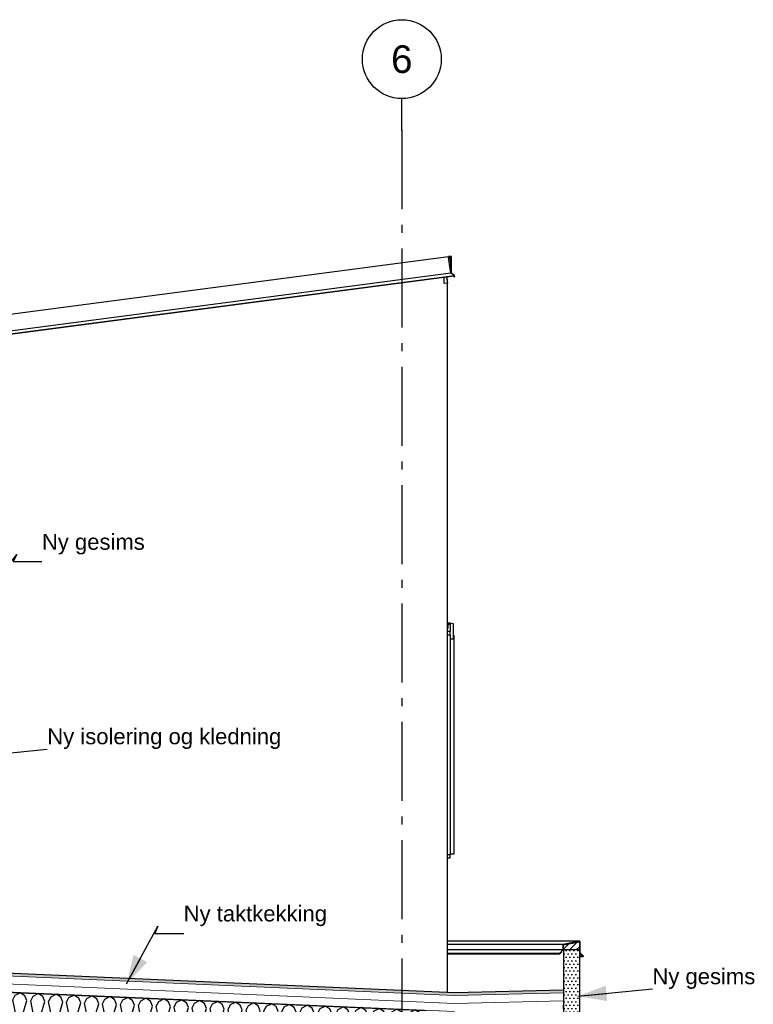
# Model space of a CAD drawing. Header units: millimetres. Extents: x -82116 to -58113, y 850 to 13065.
# Tile 78 of 78: x -63899 to -59251, y 6825 to 13065. Entities that reach past the tile are written whole.
import ezdxf
from ezdxf.enums import TextEntityAlignment as Align

# ---------------------------------------------------------------- set-up
doc = ezdxf.new("R2010")
doc.units = ezdxf.units.MM
doc.header["$LTSCALE"] = 0.5
doc.header["$MEASUREMENT"] = 0
doc.linetypes.add('Akselinje', pattern=[1500, 1000, -200, 100, -200])
doc.linetypes.add('PLINE', pattern=[0])
for name, color, linetype in [('235- Utvendig kledning og overflate(Nye konstruksjoner)', 7, 'Continuous'), ('244- Vinduer_ dører_ foldevegger(Nye konstruksjoner)', 7, 'Continuous'), ('261- Primærkonstruksjon (tak)', 7, 'Continuous'), ('261- Primærkonstruksjon (tak) (Skravur)', 7, 'Continuous'), ('262- Taktekking (Skravur)(Nye konstruksjoner)', 7, 'Continuous'), ('265- Gesimser_ takrenner og nedløp (Skravur)(Nye konstruksjoner)', 7, 'Continuous'), ('265- Gesimser_ takrenner og nedløp(Nye konstruksjoner)', 7, 'Continuous'), ('82-- Modullinjer', 7, 'Continuous'), ('832- Tekst bygning(Nye konstruksjoner)', 7, 'Continuous')]:
    doc.layers.add(name, color=color, linetype=linetype)
doc.layers.add('262- Taktekking(Nye konstruksjoner)', color=7, linetype='Continuous', lineweight=0)
doc.styles.add('GENERATED_STYLE_1', font='arial.ttf')
doc.styles.add('GENERATED_STYLE_2', font='arial.ttf')
doc.dimstyles.new('GENERATED_STYLE__1', dxfattribs={"dimtxt": 0.18, "dimasz": 182.4, "dimexe": 0.18, "dimexo": 0.0625, "dimgap": 0, "dimtad": 0, "dimtih": 1, "dimtoh": 1, "dimdec": 4, "dimzin": 0, "dimdsep": 46, "dimcen": 0.09, "dimadec": 0, "dimazin": 0, "dimtfac": 1, "dimtdec": 4, "dimtmove": 0, "dimatfit": 3, "dimldrblk": 'ARROWHEAD_5', "dimfxl": 1, "dimtolj": 1, "dimtzin": 0, "dimarcsym": 0})
pattern_1 = [(0, (0, 0), (0, 43.30127), [0, -25]), (0, (12.5, 21.65), (0, 43.30127), [0, -25])]
pattern_2 = [(45, (0, 0), (-79.54951, 79.54951), []), (45, (-26.52, 26.52), (-79.54951, 79.54951), [])]

# ---------------------------------------------------------------- blocks, each defined once
blk = doc.blocks.new('*X8')
at = {"layer": '261- Primærkonstruksjon (tak) (Skravur)', "linetype": 'PLINE'}
for p, q in [((-64347.3, 6738.3), (-64308.6, 6868.7)), ((-64308.6, 6868.7), (-64317.2, 6890)), ((-64284.7, 6867.7), (-64273.4, 6890)), ((-64257.5, 6734.4), (-64284.7, 6867.7)), ((-64194.9, 6863.8), (-64205.5, 6890)), ((-64171, 6862.7), (-64157.1, 6890)), ((-64149.2, 6895.9), (-64124, 6908.6)), ((-64119.2, 6905.6), (-64124, 6908.6)), ((-64093.7, 6889.9), (-64100.2, 6893.8)), ((-64081.2, 6858.8), (-64093.7, 6889.9)), ((-64057.3, 6857.8), (-64042.1, 6887.6)), ((-64042.1, 6887.6), (-64010.3, 6903.6)), ((-63980, 6884.9), (-64010.3, 6903.6)), ((-63967.5, 6853.8), (-63980, 6884.9)), ((-63943.6, 6852.8), (-63928.4, 6882.6)), ((-63928.4, 6882.6), (-63896.6, 6898.6)), ((-63866.3, 6879.9), (-63896.6, 6898.6)), ((-63853.8, 6848.9), (-63866.3, 6879.9)), ((-63829.9, 6847.8), (-63814.7, 6877.7)), ((-63814.7, 6877.7), (-63782.9, 6893.7)), ((-63752.6, 6875), (-63782.9, 6893.7)), ((-63740.1, 6843.9), (-63752.6, 6875)), ((-63716.2, 6842.9), (-63701, 6872.7)), ((-63701, 6872.7), (-63669.2, 6888.7)), ((-63638.9, 6870), (-63669.2, 6888.7)), ((-63626.4, 6839), (-63638.9, 6870)), ((-63602.5, 6837.9), (-63587.3, 6867.8)), ((-63587.3, 6867.8), (-63555.5, 6883.7)), ((-63525.2, 6865), (-63555.5, 6883.7)), ((-63512.7, 6834), (-63525.2, 6865)), ((-63473.6, 6862.8), (-63441.8, 6878.8)), ((-63411.5, 6860.1), (-63441.8, 6878.8)), ((-63359.9, 6857.8), (-63328.1, 6873.8)), ((-63297.8, 6855.1), (-63328.1, 6873.8)), ((-63246.2, 6852.9), (-63214.3, 6868.8)), ((-63184, 6850.1), (-63214.3, 6868.8)), ((-64371.2, 6739.4), (-64388.2, 6822.3)), ((-64233.6, 6733.4), (-64194.9, 6863.8)), ((-64143.8, 6729.4), (-64171, 6862.7)), ((-64119.9, 6728.4), (-64081.2, 6858.8)), ((-64030.1, 6724.5), (-64057.3, 6857.8)), ((-64006.2, 6723.4), (-63967.5, 6853.8)), ((-63916.4, 6719.5), (-63943.6, 6852.8)), ((-63892.5, 6718.5), (-63853.8, 6848.9)), ((-63802.7, 6714.5), (-63829.9, 6847.8)), ((-63778.8, 6713.5), (-63740.1, 6843.9)), ((-63689, 6709.6), (-63716.2, 6842.9)), ((-63665.1, 6708.5), (-63626.4, 6839)), ((-63575.3, 6704.6), (-63602.5, 6837.9)), ((-63551.4, 6703.6), (-63512.7, 6834)), ((-63488.8, 6832.9), (-63473.6, 6862.8)), ((-63461.6, 6699.6), (-63488.8, 6832.9)), ((-63437.7, 6698.6), (-63398.9, 6829)), ((-63398.9, 6829), (-63411.5, 6860.1)), ((-63375.1, 6828), (-63359.9, 6857.8)), ((-63347.8, 6694.7), (-63375.1, 6828)), ((-63324, 6693.6), (-63285.2, 6824.1)), ((-63285.2, 6824.1), (-63297.8, 6855.1)), ((-63261.3, 6823), (-63246.2, 6852.9)), ((-63234.1, 6689.7), (-63261.3, 6823)), ((-63210.2, 6688.7), (-63171.5, 6819.1)), ((-63171.5, 6819.1), (-63184, 6850.1)), ((-63147.6, 6818.1), (-63132.4, 6847.9)), ((-63120.4, 6684.8), (-63147.6, 6818.1)), ((-63132.4, 6847.9), (-63100.6, 6863.9)), ((-63070.3, 6845.2), (-63100.6, 6863.9)), ((-63096.5, 6683.7), (-63057.8, 6814.1)), ((-63057.8, 6814.1), (-63070.3, 6845.2)), ((-63033.9, 6813.1), (-63018.7, 6842.9)), ((-63006.7, 6679.8), (-63033.9, 6813.1)), ((-63018.7, 6842.9), (-62986.9, 6858.9)), ((-62956.6, 6840.2), (-62986.9, 6858.9)), ((-62982.8, 6678.7), (-62944.1, 6809.2)), ((-62944.1, 6809.2), (-62956.6, 6840.2)), ((-62920.2, 6808.1), (-62905, 6838)), ((-62893, 6674.8), (-62920.2, 6808.1)), ((-62905, 6838), (-62873.2, 6853.9)), ((-62842.9, 6835.3), (-62873.2, 6853.9)), ((-62869.1, 6673.8), (-62830.4, 6804.2)), ((-62830.4, 6804.2), (-62842.9, 6835.3)), ((-62806.5, 6803.2), (-62791.3, 6833)), ((-62779.3, 6669.9), (-62806.5, 6803.2)), ((-62791.3, 6833), (-62759.5, 6849)), ((-62729.2, 6830.3), (-62759.5, 6849)), ((-62716.7, 6799.2), (-62729.2, 6830.3)), ((-62692.8, 6798.2), (-62677.6, 6828)), ((-62677.6, 6828), (-62645.8, 6844)), ((-62615.5, 6825.3), (-62645.8, 6844)), ((-62603, 6794.3), (-62615.5, 6825.3)), ((-62579.1, 6793.2), (-62563.9, 6823.1)), ((-62563.9, 6823.1), (-62532.1, 6839)), ((-62501.8, 6820.4), (-62532.1, 6839)), ((-62489.3, 6789.3), (-62501.8, 6820.4)), ((-62465.4, 6788.3), (-62450.2, 6818.1)), ((-62450.2, 6818.1), (-62418.4, 6834.1)), ((-62388.1, 6815.4), (-62418.4, 6834.1)), ((-62375.6, 6784.3), (-62388.1, 6815.4)), ((-62351.7, 6783.3), (-62336.5, 6813.1)), ((-62336.5, 6813.1), (-62304.7, 6829.1)), ((-62274.4, 6810.4), (-62304.7, 6829.1)), ((-62261.8, 6779.4), (-62274.4, 6810.4)), ((-62238, 6778.3), (-62222.8, 6808.2)), ((-62222.8, 6808.2), (-62191, 6824.2)), ((-62160.7, 6805.5), (-62191, 6824.2)), ((-62148.1, 6774.4), (-62160.7, 6805.5)), ((-62124.2, 6773.4), (-62109.1, 6803.2)), ((-62109.1, 6803.2), (-62077.2, 6819.2)), ((-62046.9, 6800.5), (-62077.2, 6819.2)), ((-61995.3, 6798.2), (-61963.5, 6814.2)), ((-61933.2, 6795.5), (-61963.5, 6814.2)), ((-61881.6, 6793.3), (-61849.8, 6809.3)), ((-61819.5, 6790.6), (-61849.8, 6809.3)), ((-61767.9, 6788.3), (-61736.1, 6804.3)), ((-61705.8, 6785.6), (-61736.1, 6804.3)), ((-62755.4, 6668.8), (-62716.7, 6799.2)), ((-62665.6, 6664.9), (-62692.8, 6798.2)), ((-62641.7, 6663.8), (-62603, 6794.3)), ((-62551.9, 6659.9), (-62579.1, 6793.2)), ((-62528, 6658.9), (-62489.3, 6789.3)), ((-62438.2, 6655), (-62465.4, 6788.3)), ((-62414.3, 6653.9), (-62375.6, 6784.3)), ((-62324.5, 6650), (-62351.7, 6783.3)), ((-62300.6, 6649), (-62261.8, 6779.4)), ((-62210.7, 6645), (-62238, 6778.3)), ((-62186.9, 6644), (-62148.1, 6774.4)), ((-62097, 6640.1), (-62124.2, 6773.4)), ((-62073.1, 6639), (-62034.4, 6769.4)), ((-62034.4, 6769.4), (-62046.9, 6800.5)), ((-62010.5, 6768.4), (-61995.3, 6798.2)), ((-61983.3, 6635.1), (-62010.5, 6768.4)), ((-61959.4, 6634.1), (-61920.7, 6764.5)), ((-61920.7, 6764.5), (-61933.2, 6795.5)), ((-61896.8, 6763.4), (-61881.6, 6793.3)), ((-61869.6, 6630.1), (-61896.8, 6763.4)), ((-61845.7, 6629.1), (-61807, 6759.5)), ((-61807, 6759.5), (-61819.5, 6790.6)), ((-61783.1, 6758.5), (-61767.9, 6788.3)), ((-61755.9, 6625.2), (-61783.1, 6758.5)), ((-61732, 6624.1), (-61693.3, 6754.6)), ((-61693.3, 6754.6), (-61705.8, 6785.6)), ((-61669.4, 6753.5), (-61654.2, 6783.4)), ((-61642.2, 6620.2), (-61669.4, 6753.5)), ((-61654.2, 6783.4), (-61622.4, 6799.3)), ((-61592.1, 6780.6), (-61622.4, 6799.3)), ((-61618.3, 6619.2), (-61579.6, 6749.6)), ((-61579.6, 6749.6), (-61592.1, 6780.6)), ((-61555.7, 6748.5), (-61540.5, 6778.4)), ((-61528.5, 6615.2), (-61555.7, 6748.5)), ((-61540.5, 6778.4), (-61508.7, 6794.4)), ((-61478.4, 6775.7), (-61508.7, 6794.4)), ((-61504.6, 6614.2), (-61465.9, 6744.6)), ((-61465.9, 6744.6), (-61478.4, 6775.7)), ((-61442, 6743.6), (-61426.8, 6773.4)), ((-61414.8, 6610.3), (-61442, 6743.6)), ((-61426.8, 6773.4), (-61395, 6789.4)), ((-61364.7, 6770.7), (-61395, 6789.4)), ((-61390.9, 6609.2), (-61352.2, 6739.7)), ((-61352.2, 6739.7), (-61364.7, 6770.7)), ((-61328.3, 6738.6), (-61323.2, 6748.7)), ((-64386.4, 6709.5), (-64388.2, 6708.8)), ((-64371.2, 6739.4), (-64386.4, 6709.5)), ((-64347.3, 6738.3), (-64334.8, 6707.3)), ((-64334.8, 6707.3), (-64304.4, 6691.2)), ((-64272.7, 6704.6), (-64304.4, 6691.2)), ((-64257.5, 6734.4), (-64272.7, 6704.6)), ((-64233.6, 6733.4), (-64221.1, 6702.3)), ((-64221.1, 6702.3), (-64190.7, 6686.2)), ((-64159, 6699.6), (-64190.7, 6686.2)), ((-64143.8, 6729.4), (-64159, 6699.6)), ((-64119.9, 6728.4), (-64107.4, 6697.3)), ((-64107.4, 6697.3), (-64077, 6681.3)), ((-64045.3, 6694.6), (-64077, 6681.3)), ((-64030.1, 6724.5), (-64045.3, 6694.6)), ((-64006.2, 6723.4), (-63993.7, 6692.4)), ((-63993.7, 6692.4), (-63963.3, 6676.3)), ((-63931.6, 6689.7), (-63963.3, 6676.3)), ((-63916.4, 6719.5), (-63931.6, 6689.7)), ((-63892.5, 6718.5), (-63880, 6687.4)), ((-63880, 6687.4), (-63849.6, 6671.4)), ((-63817.9, 6684.7), (-63849.6, 6671.4)), ((-63802.7, 6714.5), (-63817.9, 6684.7)), ((-63778.8, 6713.5), (-63766.3, 6682.4)), ((-63766.3, 6682.4), (-63735.9, 6666.4)), ((-63704.2, 6679.7), (-63735.9, 6666.4)), ((-63689, 6709.6), (-63704.2, 6679.7)), ((-63665.1, 6708.5), (-63652.6, 6677.5)), ((-63652.6, 6677.5), (-63622.1, 6661.4)), ((-63575.3, 6704.6), (-63590.5, 6674.8)), ((-63551.4, 6703.6), (-63538.8, 6672.5)), ((-63461.6, 6699.6), (-63476.7, 6669.8)), ((-63437.7, 6698.6), (-63425.1, 6667.5)), ((-63347.8, 6694.7), (-63363, 6664.8)), ((-63324, 6693.6), (-63311.4, 6662.6)), ((-63234.1, 6689.7), (-63249.3, 6659.9)), ((-63210.2, 6688.7), (-63197.7, 6657.6)), ((-63120.4, 6684.8), (-63135.6, 6654.9)), ((-63096.5, 6683.7), (-63084, 6652.7)), ((-63006.7, 6679.8), (-63021.9, 6649.9)), ((-62982.8, 6678.7), (-62970.3, 6647.7)), ((-61323.2, 6713.6), (-61328.3, 6738.6)), ((-63590.5, 6674.8), (-63622.1, 6661.4)), ((-63538.8, 6672.5), (-63508.4, 6656.5)), ((-63476.7, 6669.8), (-63508.4, 6656.5)), ((-63425.1, 6667.5), (-63394.7, 6651.5)), ((-63363, 6664.8), (-63394.7, 6651.5)), ((-63311.4, 6662.6), (-63281, 6646.5)), ((-63249.3, 6659.9), (-63281, 6646.5)), ((-63197.7, 6657.6), (-63167.3, 6641.6)), ((-63135.6, 6654.9), (-63167.3, 6641.6)), ((-63084, 6652.7), (-63053.6, 6636.6)), ((-63021.9, 6649.9), (-63053.6, 6636.6)), ((-62970.3, 6647.7), (-62939.9, 6631.6)), ((-62908.2, 6645), (-62939.9, 6631.6)), ((-62893, 6674.8), (-62908.2, 6645)), ((-62869.1, 6673.8), (-62856.6, 6642.7)), ((-62856.6, 6642.7), (-62826.2, 6626.7)), ((-62794.5, 6640), (-62826.2, 6626.7)), ((-62779.3, 6669.9), (-62794.5, 6640)), ((-62755.4, 6668.8), (-62742.9, 6637.8)), ((-62742.9, 6637.8), (-62712.5, 6621.7)), ((-62680.8, 6635), (-62712.5, 6621.7)), ((-62665.6, 6664.9), (-62680.8, 6635)), ((-62641.7, 6663.8), (-62629.2, 6632.8)), ((-62629.2, 6632.8), (-62598.8, 6616.7)), ((-62567.1, 6630.1), (-62598.8, 6616.7)), ((-62551.9, 6659.9), (-62567.1, 6630.1)), ((-62528, 6658.9), (-62515.5, 6627.8)), ((-62515.5, 6627.8), (-62485, 6611.8)), ((-62453.3, 6625.1), (-62485, 6611.8)), ((-62438.2, 6655), (-62453.3, 6625.1)), ((-62414.3, 6653.9), (-62401.7, 6622.9)), ((-62401.7, 6622.9), (-62371.3, 6606.8)), ((-62339.6, 6620.2), (-62371.3, 6606.8)), ((-62324.5, 6650), (-62339.6, 6620.2)), ((-62300.6, 6649), (-62288, 6617.9)), ((-62288, 6617.9), (-62257.6, 6601.8)), ((-62225.9, 6615.2), (-62257.6, 6601.8)), ((-62210.7, 6645), (-62225.9, 6615.2)), ((-62186.9, 6644), (-62174.3, 6612.9)), ((-62097, 6640.1), (-62112.2, 6610.2)), ((-62073.1, 6639), (-62060.6, 6608)), ((-61983.3, 6635.1), (-61998.5, 6605.3)), ((-61959.4, 6634.1), (-61946.9, 6603)), ((-61869.6, 6630.1), (-61884.8, 6600.3)), ((-61845.7, 6629.1), (-61833.2, 6598)), ((-61755.9, 6625.2), (-61771.1, 6595.3)), ((-61732, 6624.1), (-61719.5, 6593.1)), ((-61642.2, 6620.2), (-61657.4, 6590.4)), ((-61618.3, 6619.2), (-61605.8, 6588.1)), ((-61528.5, 6615.2), (-61536.2, 6600)), ((-62174.3, 6612.9), (-62143.9, 6596.9)), ((-62112.2, 6610.2), (-62143.9, 6596.9)), ((-62060.6, 6608), (-62030.2, 6591.9)), ((-61998.5, 6605.3), (-62030.2, 6591.9)), ((-61946.9, 6603), (-61916.5, 6587)), ((-61884.8, 6600.3), (-61916.5, 6587)), ((-61833.2, 6598), (-61802.8, 6582)), ((-61771.1, 6595.3), (-61802.8, 6582)), ((-61719.5, 6593.1), (-61689.1, 6577)), ((-61657.4, 6590.4), (-61689.1, 6577)), ((-61605.8, 6588.1), (-61590.7, 6580.1)), ((-61504.6, 6614.2), (-61492.1, 6583.1)), ((-61492.1, 6583.1), (-61461.7, 6567.1)), ((-61430, 6580.4), (-61461.7, 6567.1)), ((-61414.8, 6610.3), (-61430, 6580.4)), ((-61390.9, 6609.2), (-61378.4, 6578.2)), ((-61378.4, 6578.2), (-61362.9, 6570)), ((-61323.2, 6572.6), (-61329.2, 6570))]:
    blk.add_line(p, q, dxfattribs=at)
blk = doc.blocks.new('Standard grid marker[2]', base_point=(-61478.2, 12565.5))
at = {"layer": '82-- Modullinjer', "linetype": 'Akselinje'}
for q in [(-61478.2, 12565.5), (-61478.2, 1550)]:
    blk.add_line((-61478.2, 12365.5), q, dxfattribs=at)
at = {"layer": '82-- Modullinjer', "linetype": 'PLINE'}
blk.add_circle((-61478.2, 12815.5), 250, dxfattribs=at)
at = {"layer": '82-- Modullinjer', "linetype": 'Akselinje'}
blk.add_point((-61478.2, 12365.5), dxfattribs=at)
blk.add_point((-61478.2, 12365.5), dxfattribs=at)
at = {"layer": '82-- Modullinjer', "style": 'GENERATED_STYLE_1'}
for tag, p in [('AC_MarkerText_1_0', (-61478.2, 12903)), ('AC_MarkerText_1_1', (-61478.2, 1187.5))]:
    blk.add_attdef(tag, text='', height=175, rotation=360, dxfattribs=at).set_placement(p, align=Align.TOP_CENTER)
blk = doc.blocks.new('ARROWHEAD_5')
at = {"linetype": 'Continuous'}
blk.add_hatch(color=256, dxfattribs=at).paths.add_polyline_path([(-1, 0.2679), (0, 0), (-1, -0.2679)])
blk.add_line((0, 0), (-1, 0), dxfattribs=at)

msp = doc.modelspace()

# ---------------------------------------------------------------- hatches: boundary and pattern name
at = {"layer": '262- Taktekking (Skravur)(Nye konstruksjoner)', "linetype": 'Continuous'}
for points in [[(-64188.2, 7031.5), (-61143.2, 6898.5), (-61143.2, 6900.5), (-64188.2, 7033.5)], [(-61143.2, 6898.4), (-60453.2, 6915.7), (-60453.2, 6917.7), (-61143.2, 6900.4)]]:
    msp.add_hatch(color=256, dxfattribs=at).paths.add_polyline_path(points)
h = msp.add_hatch(dxfattribs=at)
h.set_pattern_fill('Prikker_tett', color=256, style=0, pattern_type=2)
h.set_pattern_definition(pattern_1)
h.paths.add_polyline_path([(-64188.2, 6911.4), (-61143.2, 6778.4), (-61143.2, 6780.4), (-64188.2, 6913.4)])
at = {"layer": '262- Taktekking(Nye konstruksjoner)', "linetype": 'Continuous'}
for points in [[(-64188.2, 7031.5), (-64188.2, 7013.4), (-61143.2, 6880.5), (-61143.2, 6898.5)], [(-61143.2, 6898.4), (-61143.2, 6880.4), (-60453.5, 6897.7), (-60453.2, 6915.7)]]:
    msp.add_hatch(color=256, dxfattribs=at).paths.add_polyline_path(points)
at = {"layer": '265- Gesimser_ takrenner og nedløp (Skravur)(Nye konstruksjoner)', "linetype": 'Continuous'}
h = msp.add_hatch(dxfattribs=at)
h.set_pattern_fill('Skrålinjer_4', color=256, style=0, pattern_type=2)
h.set_pattern_definition(pattern_2)
h.paths.add_polyline_path([(-60349.2, 7224.9), (-60457.2, 7203.3), (-60455.2, 7201.6), (-60351.2, 7222.4)])
h = msp.add_hatch(dxfattribs=at)
h.set_pattern_fill('Skrålinjer_4', color=256, style=0, pattern_type=2)
h.set_pattern_definition(pattern_2)
h.paths.add_polyline_path([(-60455.2, 7201.6), (-60457.2, 7203.3), (-60457.2, 7170.8), (-60455.2, 7170)])
for points in [[(-60351.2, 7222.4), (-60455.2, 7201.6), (-60453.2, 7200), (-60353.2, 7220)], [(-60455.2, 7201.6), (-60455.2, 7170), (-60453.2, 7170), (-60453.2, 7200)], [(-60353.2, 7170), (-60353.2, 7152), (-60351.2, 7152), (-60351.2, 7222.4), (-60353.2, 7220)]]:
    msp.add_hatch(color=256, dxfattribs=at).paths.add_polyline_path(points)
h = msp.add_hatch(dxfattribs=at)
h.set_pattern_fill('Skrålinjer_1', color=256, style=0, pattern_type=2)
h.set_pattern_definition([(45, (0, 0), (-21.213203, 21.213203), [])])
h.paths.add_polyline_path([(-60453.2, 7170), (-60353.2, 7170), (-60353.2, 7220), (-60453.2, 7200)])
h = msp.add_hatch(dxfattribs=at)
h.set_pattern_fill('Skrålinjer_4', color=256, style=0, pattern_type=2)
h.set_pattern_definition(pattern_2)
h.paths.add_polyline_path([(-60349.2, 7224.9), (-60351.2, 7222.4), (-60351.2, 7152), (-60349.2, 7152.8)])
h = msp.add_hatch(dxfattribs=at)
h.set_pattern_fill('Skrålinjer_4', color=256, style=0, pattern_type=2)
h.set_pattern_definition(pattern_2)
h.paths.add_polyline_path([(-60478.5, 7148.4), (-60477.8, 7146.7), (-60476, 7145.9), (-60474.3, 7146.7), (-60475.7, 7148.1), (-60476.4, 7148.8), (-60477.8, 7150.2)])
h = msp.add_hatch(dxfattribs=at)
h.set_pattern_fill('Skrålinjer_4', color=256, style=0, pattern_type=2)
h.set_pattern_definition(pattern_2)
h.paths.add_polyline_path([(-60477.8, 7150.2), (-60476.4, 7148.8), (-60455.2, 7170), (-60457.2, 7170.8)])
h = msp.add_hatch(dxfattribs=at)
h.set_pattern_fill('Skrålinjer_4', color=256, style=0, pattern_type=2)
h.set_pattern_definition(pattern_2)
h.paths.add_polyline_path([(-60475.7, 7148.1), (-60474.3, 7146.7), (-60463.6, 7157.3), (-60465.1, 7158.7)])
h = msp.add_hatch(dxfattribs=at)
h.set_pattern_fill('Prikker_tett', color=256, style=0, pattern_type=2)
h.set_pattern_definition(pattern_1)
h.paths.add_polyline_path([(-60453.2, 7170), (-60453.2, 6748.3), (-60428.2, 6747.2), (-60428.2, 6545), (-60353.2, 6545), (-60353.2, 7170)])
h = msp.add_hatch(dxfattribs=at)
h.set_pattern_fill('Skrålinjer_4', color=256, style=0, pattern_type=2)
h.set_pattern_definition(pattern_2)
h.paths.add_polyline_path([(-60349.2, 7152.8), (-60351.2, 7152), (-60329.9, 7130.8), (-60328.5, 7132.2)])
h = msp.add_hatch(dxfattribs=at)
h.set_pattern_fill('Skrålinjer_4', color=256, style=0, pattern_type=2)
h.set_pattern_definition(pattern_2)
h.paths.add_polyline_path([(-60341.3, 7140.7), (-60342.7, 7139.3), (-60332.1, 7128.7), (-60330.7, 7130.1)])
h = msp.add_hatch(dxfattribs=at)
h.set_pattern_fill('Skrålinjer_4', color=256, style=0, pattern_type=2)
h.set_pattern_definition(pattern_2)
h.paths.add_polyline_path([(-60332.1, 7128.7), (-60330.3, 7127.9), (-60328.5, 7128.7), (-60327.8, 7130.4), (-60328.5, 7132.2), (-60329.9, 7130.8), (-60330.7, 7130.1)])

# ---------------------------------------------------------------- linework, layer by layer
at = {"layer": '235- Utvendig kledning og overflate(Nye konstruksjoner)', "linetype": 'PLINE'}
for p, q in [((-61209.2, 11393.4), (-61209.2, 11431.7)), ((-61190.2, 11419.2), (-61190.2, 11395.9)), ((-61190.2, 11395.9), (-61190.2, 6902.6)), ((-60349.2, 7224.9), (-60457.2, 7203.3)), ((-60457.2, 7203.3), (-60457.2, 7170.8)), ((-60457.2, 7203.3), (-60455.2, 7201.6)), ((-60349.2, 7224.9), (-60351.2, 7222.4)), ((-60351.2, 7222.4), (-60351.2, 7152)), ((-60349.2, 7224.9), (-60349.2, 7152.8)), ((-60478.5, 7148.4), (-60477.8, 7146.7)), ((-60477.8, 7150.2), (-60476.4, 7148.8)), ((-60477.8, 7146.7), (-60476, 7145.9)), ((-60455.2, 7170), (-60476.4, 7148.8)), ((-60476.4, 7148.8), (-60475.7, 7148.1)), ((-60465.1, 7158.7), (-60475.7, 7148.1)), ((-60475.7, 7148.1), (-60474.3, 7146.7)), ((-60465.1, 7158.7), (-60463.6, 7157.3)), ((-60457.2, 7170.8), (-60455.2, 7170)), ((-60351.2, 7152), (-60353.2, 7152)), ((-60349.2, 7152.8), (-60351.2, 7152)), ((-60351.2, 7152), (-60329.9, 7130.8)), ((-60341.3, 7140.7), (-60342.7, 7139.3)), ((-60341.3, 7140.7), (-60330.7, 7130.1)), ((-60330.7, 7130.1), (-60332.1, 7128.7)), ((-60329.9, 7130.8), (-60330.7, 7130.1)), ((-60328.5, 7128.7), (-60330.3, 7127.9)), ((-60328.5, 7132.2), (-60329.9, 7130.8)), ((-60327.8, 7130.4), (-60328.5, 7128.7))]:
    msp.add_line(p, q, dxfattribs=at)
at = {"layer": '235- Utvendig kledning og overflate(Nye konstruksjoner)', "linetype": 'PLINE', "flags": 128}
for points in [[(-60457.2, 7170.8), (-60477.8, 7150.2), (-60478.5, 7148.4)], [(-60463.6, 7157.3), (-60474.3, 7146.7), (-60476, 7145.9)], [(-60349.2, 7152.8), (-60328.5, 7132.2), (-60327.8, 7130.4)], [(-60342.7, 7139.3), (-60332.1, 7128.7), (-60330.3, 7127.9)]]:
    msp.add_lwpolyline(points, dxfattribs=at)
at = {"layer": '244- Vinduer_ dører_ foldevegger(Nye konstruksjoner)', "linetype": 'PLINE'}
for p, q in [((-61171.2, 9241), (-61190.2, 9241)), ((-61151.2, 9237.5), (-61171.2, 9241)), ((-61171.2, 9241), (-61171.2, 9235)), ((-61151.2, 9141), (-61151.2, 9237.5)), ((-61190.2, 9210), (-61184.2, 9210)), ((-61171.2, 9187), (-61190.2, 9187)), ((-61184.2, 9210), (-61184.2, 9235)), ((-61184.2, 9235), (-61171.2, 9235)), ((-61171.2, 9235), (-61171.2, 9187)), ((-61171.2, 9167), (-61171.2, 9187)), ((-61190.2, 9167), (-61171.2, 9167)), ((-61171.2, 9167), (-61171.2, 7773)), ((-61171.2, 9141), (-61151.2, 9141)), ((-61151.2, 9164), (-61149.2, 9164)), ((-61146.2, 9161), (-61151.2, 9161)), ((-61151.2, 9141), (-61146.2, 9141)), ((-61149.2, 9164), (-61149.2, 9141)), ((-61146.2, 9141), (-61146.2, 9161)), ((-61146.2, 7779), (-61146.2, 9141)), ((-61171.2, 7773), (-61190.2, 7773)), ((-61190.2, 7753), (-61171.2, 7753)), ((-61171.2, 7779), (-61146.2, 7779)), ((-61171.2, 7753), (-61171.2, 7773))]:
    msp.add_line(p, q, dxfattribs=at)
at = {"layer": '261- Primærkonstruksjon (tak)', "linetype": 'PLINE'}
msp.add_line((-64188.2, 6911.4), (-61323.2, 6786.3), dxfattribs=at)
at = {"layer": '262- Taktekking(Nye konstruksjoner)', "linetype": 'PLINE'}
for p, q in [((-60351.2, 7222.4), (-60455.2, 7201.6)), ((-60455.2, 7201.6), (-60455.2, 7170)), ((-60455.2, 7201.6), (-60453.2, 7200)), ((-60353.2, 7220), (-60453.2, 7200)), ((-60453.2, 7200), (-60453.2, 7170)), ((-60351.2, 7222.4), (-60353.2, 7220)), ((-60453.2, 7170), (-60455.2, 7170)), ((-64188.2, 7033.5), (-61143.2, 6900.5)), ((-64188.2, 7031.5), (-61143.2, 6898.5)), ((-64188.2, 7013.4), (-61143.2, 6880.5)), ((-64188.2, 6963.4), (-61143.2, 6830.5)), ((-64188.2, 6913.4), (-61143.2, 6780.4)), ((-60453.2, 6917.7), (-61143.2, 6900.4)), ((-60453.2, 6915.7), (-61143.2, 6898.4)), ((-61143.2, 6900.5), (-61143.2, 6900.4)), ((-61143.2, 6898.5), (-61143.2, 6898.4)), ((-60453.5, 6897.7), (-61143.2, 6880.4)), ((-61143.2, 6880.5), (-61143.2, 6880.4)), ((-60454.5, 6847.6), (-61143.2, 6830.4)), ((-61143.2, 6830.5), (-61143.2, 6830.4))]:
    msp.add_line(p, q, dxfattribs=at)
at = {"layer": '262- Taktekking(Nye konstruksjoner)', "linetype": 'PLINE', "flags": 128}
msp.add_lwpolyline([(-60453.2, 6917.7), (-60453.2, 6915.7), (-60453.5, 6897.7), (-60454.5, 6847.6), (-60455.4, 6797.6), (-60455.4, 6795.6)], dxfattribs=at)
at = {"layer": '265- Gesimser_ takrenner og nedløp(Nye konstruksjoner)', "linetype": 'PLINE'}
for p, q in [((-75568.2, 9671.5), (-61182.1, 11565.5)), ((-61188.9, 11564.6), (-61189, 11564.5)), ((-61188.5, 11564.6), (-61188.9, 11564.6)), ((-61181.9, 11564.6), (-61182.1, 11565.5)), ((-61181.7, 11562.6), (-61181.9, 11564.6)), ((-61164.2, 11564.6), (-61181.9, 11564.6)), ((-61181.3, 11559.4), (-61181.7, 11562.6)), ((-61181.7, 11562.6), (-61166.2, 11562.6)), ((-61173.6, 11500.9), (-61181.3, 11559.4)), ((-61170.7, 11554.7), (-61181.3, 11559.4)), ((-61172.6, 11553.3), (-61181, 11557.1)), ((-61168.2, 11519.8), (-61172.6, 11553.3)), ((-61166.2, 11519.9), (-61170.7, 11554.7)), ((-61166.2, 11562.6), (-61166.2, 11519.9)), ((-61164.2, 11460.4), (-61164.2, 11564.6)), ((-61175.9, 11518.8), (-61168.2, 11519.8)), ((-61173.6, 11500.9), (-61168.2, 11501.7)), ((-61168.5, 11462.1), (-61173.6, 11500.9)), ((-61168.2, 11501.7), (-61168.2, 11519.8)), ((-61168.2, 11501.7), (-61168.2, 11461.9)), ((-61166.2, 11519.9), (-61166.2, 11460.4)), ((-75568.2, 9566.4), (-61168.5, 11462.1)), ((-75568.2, 9545.6), (-61144.4, 11444.5)), ((-61145.7, 11440), (-75568.2, 9541.3)), ((-61190.2, 11419.2), (-61192.1, 11433.9)), ((-61190.2, 11419.2), (-61190.2, 11434.2)), ((-61168.2, 11461.9), (-61168.5, 11462.1)), ((-61158.9, 11455.1), (-61168.2, 11461.9)), ((-61158.9, 11455.1), (-61164.2, 11460.4)), ((-61144.4, 11444.5), (-61158.9, 11455.1)), ((-61150.3, 11439.4), (-61147.1, 11436.2)), ((-61145.7, 11437.6), (-61147.8, 11439.7)), ((-61147.1, 11436.2), (-61145.3, 11435.5)), ((-61146.5, 11439.9), (-61144.9, 11438.3)), ((-61145.7, 11440), (-61144.5, 11440.7)), ((-61144.9, 11438.3), (-61145.7, 11437.6)), ((-61145.3, 11435.5), (-61143.5, 11436.2)), ((-61144.5, 11440.7), (-61144, 11441)), ((-61143.5, 11439.7), (-61144.5, 11440.7)), ((-61143.4, 11442.8), (-61144.4, 11444.5)), ((-61144, 11441), (-61143.4, 11442.8)), ((-61142.8, 11438), (-61143.5, 11439.7)), ((-61143.5, 11436.2), (-61142.8, 11438)), ((-61190.2, 11395.9), (-61209.2, 11393.4)), ((-61187.1, 11396.3), (-61190.2, 11419.2)), ((-61187.1, 11396.3), (-61190.2, 11395.9)), ((-60349.2, 7224.9), (-61190.2, 7224.9)), ((-60457.2, 7203.3), (-61190.2, 7203.3)), ((-60353.2, 7220), (-60353.2, 7170)), ((-60457.2, 7170.8), (-61190.2, 7170.8)), ((-61190.2, 7150.2), (-60477.8, 7150.2)), ((-61190.2, 7145.9), (-60476, 7145.9)), ((-60466.5, 7158.7), (-60465.1, 7158.7)), ((-60453.2, 7170), (-60453.2, 6470)), ((-60353.2, 7170), (-60453.2, 7170)), ((-60353.2, 7170), (-60353.2, 7152)), ((-60353.2, 7152), (-60353.2, 6545)), ((-60353.2, 7140.7), (-60341.3, 7140.7)), ((-60353.2, 7139.3), (-60342.7, 7139.3)), ((-60353.2, 7128.7), (-60332.1, 7128.7)), ((-60353.2, 7127.9), (-60330.3, 7127.9)), ((-60331.4, 7130.8), (-60329.9, 7130.8))]:
    msp.add_line(p, q, dxfattribs=at)

# ---------------------------------------------------------------- block references
at = {"layer": '261- Primærkonstruksjon (tak)'}
msp.add_blockref('*X8', (0, 0), dxfattribs=at)
at = {"layer": '82-- Modullinjer', "linetype": 'PLINE'}
ref = msp.add_blockref('Standard grid marker[2]', (-61478.2, 12565.5), dxfattribs=at)
ref.add_attrib('AC_MarkerText_1', '6', dxfattribs={"color": 7, "height": 175, "rotation": 360, "style": 'GENERATED_STYLE_1'}).set_placement((-61478.2, 12903), align=Align.TOP_CENTER)

# ---------------------------------------------------------------- texts
at = {"layer": '832- Tekst bygning(Nye konstruksjoner)', "linetype": 'Continuous', "char_height": 100, "attachment_point": 7, "style": 'GENERATED_STYLE_2'}
for s, insert in [('\\A1;{\\pql;\\fArial|b0|i0|c0|p0;\\W1.000000;Ny \\fArial|b0|i0|c0|p0;\\W1.000000;gesims}', (-63758.8, 9676)), ('\\A1;{\\pql;\\fArial|b0|i0|c0|p0;\\W1.000000;Ny isolering\\fArial|b0|i0|c0|p0;\\W1.000000; og kledning}', (-63724.8, 8443.1)), ('\\A1;{\\pql;\\fArial|b0|i0|c0|p0;\\W1.000000;Ny taktkekking}', (-62860.4, 7320.2)), ('\\A1;{\\pql;\\fArial|b0|i0|c0|p0;\\W1.000000;Ny \\fArial|b0|i0|c0|p0;\\W1.000000;gesims}', (-59890.1, 6922.3))]:
    msp.add_mtext(s, dxfattribs=dict(at, insert=insert))

# ---------------------------------------------------------------- leaders
at = {"layer": '832- Tekst bygning(Nye konstruksjoner)', "linetype": 'PLINE', "annotation_type": 0, "has_hookline": 1, "hookline_direction": 0}
for points, text_width in [([(-64098.9, 9449.6), (-63917.9, 9676), (-63941.2, 9630.6), (-63758.8, 9630.6)], 635.5), ([(-64179.2, 8397.6), (-63724.8, 8443.1)], 1461.8), ([(-63222.1, 6955.1), (-63023.3, 7320.2), (-63042.8, 7274.8), (-62860.4, 7274.8)], 887.7), ([(-60363.1, 6876.9), (-59890.1, 6922.3)], 635.5)]:
    msp.add_leader(points, dimstyle='GENERATED_STYLE__1', dxfattribs=dict(at, text_width=text_width))

doc.saveas('drawing.dxf')
